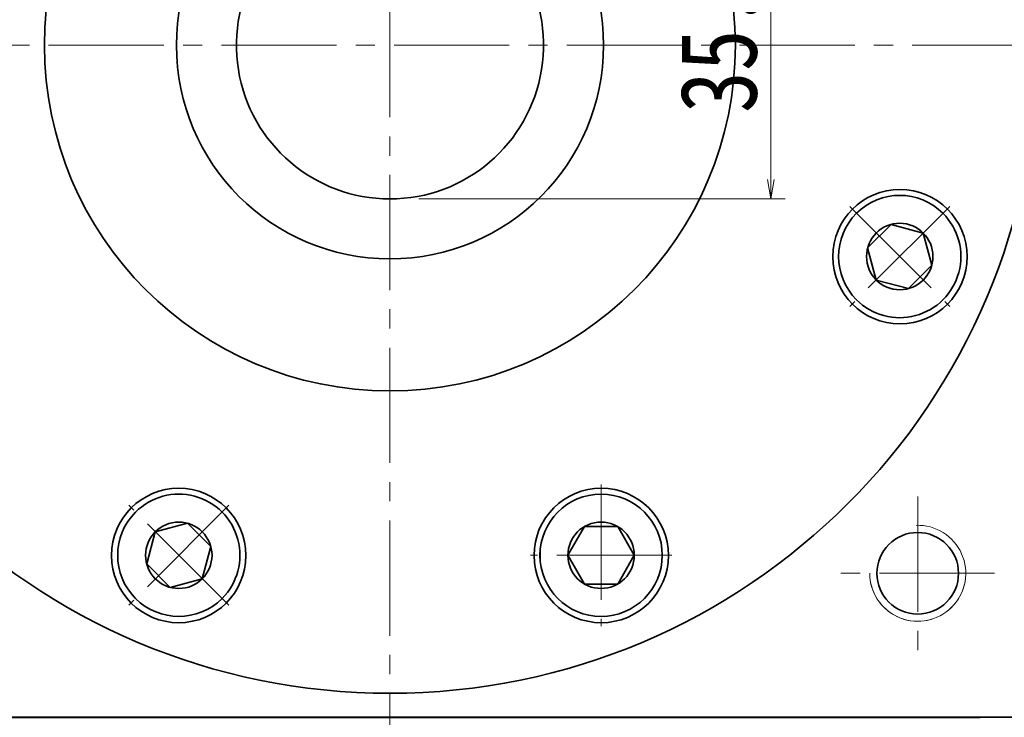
# Model space of a CAD drawing. Header units: millimetres. Extents: x -5 to 939, y 0 to 647.
# Tile 6 of 9: x 563 to 665, y 414 to 486. Entities that reach past the tile are written whole.
import ezdxf

# ---------------------------------------------------------------- set-up
doc = ezdxf.new("R2010")
doc.units = ezdxf.units.MM
doc.set_wipeout_variables(frame=1)
doc.linetypes.add('点画线', pattern=[18, 12, -2, 2, -2])
doc.layers.get('0').update_dxf_attribs({"lineweight": 18})
for name, color, linetype, lineweight in [('中心线层', 1, '点画线', 18), ('尺寸线层', 3, 'Continuous', 18), ('粗实线', 7, 'Continuous', 40), ('粗实线层', 7, 'Continuous', 35)]:
    doc.layers.add(name, color=color, linetype=linetype, lineweight=lineweight)
doc.styles.add('宋体', font='SimSun.ttf', dxfattribs={"width": 0.8})
doc.dimstyles.new('A水平标注$0', dxfattribs={"dimtxt": 3.5, "dimasz": 2, "dimexe": 1.5, "dimexo": 3, "dimgap": 1.1, "dimtad": 1, "dimtoh": 1, "dimdec": 4, "dimdsep": 46, "dimtxsty": '宋体', "dimblk": 'OPEN', "dimcen": 3, "dimdle": 4, "dimclrd": 3, "dimclre": 3, "dimclrt": 6, "dimadec": 0, "dimazin": 0, "dimtfac": 1, "dimtdec": 4, "dimtix": 1, "dimtmove": 0, "dimatfit": 3, "dimldrblk": 'OPEN', "dimfxl": 0, "dimtolj": 1, "dimarcsym": 0})

# ---------------------------------------------------------------- blocks, each defined once
blk = doc.blocks.new('*X22')
at = {"layer": '中心线层', "linetype": '点画线', "lineweight": 18}
for p, q in [((0, -7.37), (0, 7.37)), ((-7.37, 0), (7.37, 0))]:
    blk.add_line(p, q, dxfattribs=at)
at = {"layer": '粗实线层'}
for p, q in [((-3.46, 0), (-1.73, 3)), ((-1.73, 3), (1.73, 3)), ((3.46, 0), (1.73, 3)), ((3.46, 0), (1.73, 3)), ((-3.46, 0), (-1.73, -3)), ((3.46, 0), (1.73, -3)), ((-1.73, -3), (1.73, -3))]:
    blk.add_line(p, q, dxfattribs=at)
blk.add_circle((0, 0), 3.46, dxfattribs=at)
for start, end in [(0, 180), (180, 0)]:
    blk.add_arc((0, 0), 6.37, start, end, dxfattribs=at)
blk = doc.blocks.new('_Open_0')
at = {"color": 0, "linetype": 'ByBlock', "lineweight": -2}
for p, q in [((-1, 0.167), (0, 0)), ((-1, -0.167), (0, 0)), ((0, 0), (-1, 0))]:
    blk.add_line(p, q, dxfattribs=at)
blk = doc.blocks.new('*X24')
at = {"layer": '尺寸线层', "color": 3, "lineweight": 13, "transparency": 16777216}
for p, q in [((609.09, 503), (642.28, 503)), ((640.78, 501), (640.78, 469.7)), ((604.09, 467.7), (642.28, 467.7))]:
    blk.add_line(p, q, dxfattribs=at)
at = {"layer": '尺寸线层', "color": 3, "lineweight": 13, "transparency": 16777216, "xscale": 2, "yscale": 2, "zscale": 2}
for p, rotation in [((640.78, 503), 90), ((640.78, 467.7), 270)]:
    blk.add_blockref('_Open_0', p, dxfattribs=dict(at, rotation=rotation))
at = {"layer": '尺寸线层', "color": 6, "transparency": 16777216, "insert": (635.37, 485.35), "char_height": 8, "width": 34.3955, "attachment_point": 5, "rotation": 90, "style": '宋体'}
blk.add_mtext('35.3', dxfattribs=at)
blk = doc.blocks.new('_Open')
at = {"color": 0, "linetype": 'ByBlock', "lineweight": -2}
for p, q in [((-1, 0.166667), (0, 0)), ((-1, -0.166667), (0, 0)), ((0, 0), (-1, 0))]:
    blk.add_line(p, q, dxfattribs=at)

msp = doc.modelspace()

# ---------------------------------------------------------------- linework, layer by layer
at = {"color": 7, "linetype": 'Continuous', "lineweight": 0}
msp.add_arc((656.09064, 428.69695), 5, 180, 15, dxfattribs=at)
at = {"layer": '中心线层'}
for p, q in [((601.09064, 404.19695), (601.09064, 556.69695)), ((529.52464, 483.69695), (669.84064, 483.69695)), ((656.09064, 436.69695), (656.09064, 420.69695)), ((664.09064, 428.69695), (648.09064, 428.69695))]:
    msp.add_line(p, q, dxfattribs=at)
at = {"layer": '粗实线', "color": 0, "lineweight": 40}
msp.add_line((533.95864, 413.69695), (662.59064, 413.69695), dxfattribs=at)
at = {"layer": '粗实线层'}
msp.add_lwpolyline([(671.09064, 413.69695), (531.09064, 413.69695)], dxfattribs=at)
for centre, radius in [((601.09064, 483.69695), 67.5), ((601.09064, 483.69695), 36), ((601.09064, 483.69695), 22.25), ((654.23548, 461.68364), 7), ((579.07733, 430.55212), 7), ((623.10396, 430.55212), 7), ((656.09064, 428.69695), 4.25)]:
    msp.add_circle(centre, radius, dxfattribs=at)
msp.add_arc((601.09064, 483.69695), 16, 108.2099569, 71.7900431, dxfattribs=at)
at = {"layer": '粗实线层', "lineweight": 18}
msp.add_arc((656.09064, 428.69695), 5, 180, 91.9231652, dxfattribs=at)

# ---------------------------------------------------------------- dimensions: what is measured, and where the dimension line sits
at = {"layer": '尺寸线层'}
dim = msp.add_linear_dim(base=(640.78302, 467.69695), p1=(606.09064, 502.99695), p2=(601.09064, 467.69695), angle=270, dimstyle='A水平标注$0', override={"dimscale": 1, "dimtxt": 8, "dimgap": 1.5, "dimsah": 1, "dimtfill": 1, "dimtzin": 8}, dxfattribs=at)
dim.commit()
dim.dimension.update_dxf_attribs({"geometry": '*X24', "text_midpoint": (635.3724, 485.34695)})

# ---------------------------------------------------------------- next in the draw order: wipeouts: each hides what was drawn before it
for points in [[(649.71298, 457.19192), (649.73696, 457.16807), (649.76106, 457.14435), (649.78528, 457.12076), (649.80963, 457.0973), (649.83411, 457.07397), (649.85871, 457.05077), (649.88343, 457.02769), (649.90827, 457.00476), (649.93324, 456.98195), (649.95833, 456.95928), (649.98353, 456.93673), (650.00886, 456.91433), (650.0343, 456.89206), (650.05987, 456.86992), (650.08555, 456.84792), (650.11134, 456.82606), (650.13725, 456.80433), (650.16328, 456.78275), (650.18942, 456.7613), (650.21568, 456.73999), (650.24204, 456.71882), (650.26852, 456.69779), (650.29512, 456.6769), (650.32182, 456.65615), (650.34863, 456.63555), (650.37555, 456.61509), (650.40258, 456.59477), (650.42972, 456.57459), (650.45696, 456.55456), (650.48431, 456.53468), (650.48431, 456.53468), (650.73101, 456.36499), (650.98543, 456.20709), (651.24699, 456.06134), (651.51511, 455.92804), (651.7892, 455.80751), (652.06866, 455.69999), (652.35287, 455.60574), (652.6412, 455.52496), (652.93301, 455.45783), (653.22765, 455.4045), (653.52447, 455.36508), (653.82282, 455.33967), (654.12203, 455.32831), (654.42144, 455.33104), (654.7204, 455.34785), (655.01824, 455.3787), (655.31429, 455.42353), (655.60791, 455.48222), (655.89844, 455.55466), (656.18525, 455.64069), (656.46769, 455.7401), (656.74514, 455.8527), (657.017, 455.97821), (657.28264, 456.11637), (657.5415, 456.26687), (657.79299, 456.42938), (658.03656, 456.60354), (658.27167, 456.78896), (658.4978, 456.98523), (658.71445, 457.19192), (658.71445, 457.19192), (658.92114, 457.40857), (659.11741, 457.6347), (659.30283, 457.86981), (659.47699, 458.11338), (659.6395, 458.36487), (659.79, 458.62373), (659.92816, 458.88938), (660.05368, 459.16123), (660.16627, 459.43868), (660.26568, 459.72112), (660.35171, 460.00793), (660.42415, 460.29846), (660.48285, 460.59208), (660.52767, 460.88814), (660.55852, 461.18597), (660.57533, 461.48493), (660.57806, 461.78434), (660.5667, 462.08356), (660.54129, 462.3819), (660.50187, 462.67873), (660.44854, 462.97337), (660.38141, 463.26517), (660.30063, 463.5535), (660.20638, 463.83771), (660.09887, 464.11717), (659.97833, 464.39126), (659.84503, 464.65939), (659.69928, 464.92094), (659.54138, 465.17536), (659.3717, 465.42206), (659.3717, 465.42206), (659.35181, 465.44941), (659.33178, 465.47666), (659.3116, 465.50379), (659.29129, 465.53082), (659.27082, 465.55774), (659.25022, 465.58455), (659.22947, 465.61126), (659.20858, 465.63785), (659.18755, 465.66433), (659.16638, 465.69069), (659.14507, 465.71695), (659.12362, 465.74309), (659.10204, 465.76912), (659.08031, 465.79503), (659.05845, 465.82083), (659.03645, 465.84651), (659.01431, 465.87207), (658.99204, 465.89751), (658.96964, 465.92284), (658.9471, 465.94804), (658.92442, 465.97313), (658.90162, 465.9981), (658.87868, 466.02294), (658.85561, 466.04766), (658.8324, 466.07226), (658.80907, 466.09674), (658.78561, 466.12109), (658.76202, 466.14531), (658.7383, 466.16941), (658.71445, 466.19339), (658.71445, 466.19339), (658.47273, 466.42277), (658.21934, 466.63919), (657.95497, 466.84205), (657.68035, 467.03079), (657.39622, 467.2049), (657.10337, 467.36391), (656.8026, 467.50737), (656.49473, 467.63489), (656.18061, 467.74613), (655.8611, 467.84077), (655.53708, 467.91856), (655.20942, 467.97929), (654.87904, 468.02278), (654.54684, 468.04893), (654.21372, 468.05765), (653.8806, 468.04893), (653.54839, 468.02278), (653.21801, 467.97929), (652.89036, 467.91856), (652.56633, 467.84077), (652.24682, 467.74613), (651.93271, 467.63489), (651.62484, 467.50737), (651.32407, 467.36391), (651.03122, 467.2049), (650.74709, 467.03079), (650.47246, 466.84205), (650.20809, 466.63919), (649.9547, 466.42277), (649.71298, 466.19339), (649.71298, 466.19339), (649.4836, 465.95167), (649.26718, 465.69828), (649.06432, 465.43391), (648.87558, 465.15928), (648.70147, 464.87515), (648.54246, 464.5823), (648.399, 464.28153), (648.27148, 463.97367), (648.16024, 463.65955), (648.0656, 463.34004), (647.98781, 463.01601), (647.92708, 462.68836), (647.88359, 462.35798), (647.85744, 462.02577), (647.84872, 461.69265), (647.85744, 461.35953), (647.88359, 461.02733), (647.92708, 460.69695), (647.98781, 460.3693), (648.0656, 460.04527), (648.16024, 459.72576), (648.27148, 459.41164), (648.399, 459.10377), (648.54246, 458.803), (648.70147, 458.51015), (648.87558, 458.22603), (649.06432, 457.9514), (649.26718, 457.68703), (649.4836, 457.43364)], [(574.58561, 435.07461), (574.56177, 435.05064), (574.53805, 435.02654), (574.51446, 435.00231), (574.49099, 434.97796), (574.46766, 434.95349), (574.44446, 434.92889), (574.42139, 434.90416), (574.39845, 434.87932), (574.37564, 434.85436), (574.35297, 434.82927), (574.33043, 434.80406), (574.30802, 434.77874), (574.28575, 434.75329), (574.26362, 434.72773), (574.24162, 434.70205), (574.21975, 434.67625), (574.19803, 434.65034), (574.17644, 434.62431), (574.15499, 434.59817), (574.13368, 434.57192), (574.11251, 434.54555), (574.09148, 434.51907), (574.07059, 434.49248), (574.04985, 434.46578), (574.02924, 434.43897), (574.00878, 434.41205), (573.98846, 434.38502), (573.96829, 434.35788), (573.94826, 434.33064), (573.92837, 434.30329), (573.92837, 434.30329), (573.75868, 434.05658), (573.60079, 433.80217), (573.45503, 433.54061), (573.32174, 433.27249), (573.2012, 432.99839), (573.09369, 432.71893), (572.99944, 432.43472), (572.91866, 432.1464), (572.85153, 431.85459), (572.79819, 431.55995), (572.75878, 431.26313), (572.73336, 430.96478), (572.72201, 430.66557), (572.72474, 430.36615), (572.74155, 430.06719), (572.7724, 429.76936), (572.81722, 429.4733), (572.87592, 429.17969), (572.94836, 428.88915), (573.03438, 428.60235), (573.1338, 428.31991), (573.24639, 428.04245), (573.3719, 427.7706), (573.51007, 427.50495), (573.66057, 427.2461), (573.82308, 426.9946), (573.99723, 426.75103), (574.18265, 426.51592), (574.37892, 426.28979), (574.58561, 426.07314), (574.58561, 426.07314), (574.80226, 425.86645), (575.02839, 425.67018), (575.2635, 425.48476), (575.50707, 425.31061), (575.75857, 425.1481), (576.01742, 424.9976), (576.28307, 424.85943), (576.55492, 424.73392), (576.83238, 424.62133), (577.11482, 424.52191), (577.40162, 424.43589), (577.69216, 424.36345), (577.98578, 424.30475), (578.28183, 424.25993), (578.57966, 424.22908), (578.87862, 424.21227), (579.17804, 424.20954), (579.47725, 424.22089), (579.7756, 424.24631), (580.07242, 424.28572), (580.36706, 424.33906), (580.65887, 424.40619), (580.94719, 424.48697), (581.2314, 424.58122), (581.51086, 424.68873), (581.78496, 424.80927), (582.05308, 424.94256), (582.31464, 425.08832), (582.56905, 425.24621), (582.81576, 425.4159), (582.81576, 425.4159), (582.84311, 425.43579), (582.87035, 425.45582), (582.89749, 425.47599), (582.92452, 425.49631), (582.95144, 425.51677), (582.97825, 425.53738), (583.00495, 425.55812), (583.03154, 425.57901), (583.05802, 425.60004), (583.08439, 425.62121), (583.11064, 425.64252), (583.13679, 425.66397), (583.16281, 425.68556), (583.18872, 425.70728), (583.21452, 425.72915), (583.2402, 425.75115), (583.26576, 425.77328), (583.29121, 425.79555), (583.31653, 425.81796), (583.34174, 425.8405), (583.36683, 425.86317), (583.39179, 425.88598), (583.41664, 425.90892), (583.44136, 425.93199), (583.46596, 425.95519), (583.49043, 425.97852), (583.51478, 426.00199), (583.53901, 426.02558), (583.56311, 426.0493), (583.58708, 426.07314), (583.58708, 426.07314), (583.81646, 426.31486), (584.03288, 426.56825), (584.23574, 426.83262), (584.42449, 427.10725), (584.5986, 427.39138), (584.7576, 427.68423), (584.90106, 427.985), (585.02859, 428.29287), (585.13982, 428.60698), (585.23447, 428.92649), (585.31226, 429.25052), (585.37298, 429.57817), (585.41648, 429.90855), (585.44262, 430.24076), (585.45135, 430.57388), (585.44262, 430.907), (585.41648, 431.2392), (585.37298, 431.56958), (585.31226, 431.89724), (585.23447, 432.22126), (585.13982, 432.54077), (585.02859, 432.85489), (584.90106, 433.16276), (584.7576, 433.46353), (584.5986, 433.75638), (584.42449, 434.0405), (584.23574, 434.31513), (584.03288, 434.5795), (583.81646, 434.83289), (583.58708, 435.07461), (583.58708, 435.07461), (583.34536, 435.30399), (583.09197, 435.52041), (582.8276, 435.72327), (582.55298, 435.91202), (582.26885, 436.08613), (581.976, 436.24513), (581.67523, 436.38859), (581.36736, 436.51612), (581.05324, 436.62735), (580.73373, 436.722), (580.40971, 436.79979), (580.08205, 436.86051), (579.75167, 436.90401), (579.41947, 436.93015), (579.08635, 436.93888), (578.75323, 436.93015), (578.42102, 436.90401), (578.09064, 436.86051), (577.76299, 436.79979), (577.43896, 436.722), (577.11945, 436.62735), (576.80534, 436.51612), (576.49747, 436.38859), (576.1967, 436.24513), (575.90385, 436.08613), (575.61972, 435.91202), (575.34509, 435.72327), (575.08072, 435.52041), (574.82733, 435.30399)], [(616.72994, 430.57388), (616.73003, 430.54006), (616.7303, 430.50625), (616.73075, 430.47244), (616.73138, 430.43863), (616.73219, 430.40482), (616.73318, 430.37102), (616.73434, 430.33723), (616.73569, 430.30344), (616.73722, 430.26966), (616.73892, 430.23589), (616.74081, 430.20213), (616.74287, 430.16838), (616.74512, 430.13464), (616.74754, 430.10091), (616.75014, 430.06719), (616.75292, 430.03349), (616.75588, 429.99981), (616.75902, 429.96614), (616.76234, 429.93249), (616.76584, 429.89886), (616.76951, 429.86524), (616.77337, 429.83165), (616.7774, 429.79807), (616.78161, 429.76452), (616.786, 429.73099), (616.79057, 429.69749), (616.79531, 429.66401), (616.80023, 429.63056), (616.80533, 429.59713), (616.81061, 429.56373), (616.81061, 429.56373), (616.86507, 429.26929), (616.93332, 428.97775), (617.0152, 428.68973), (617.11054, 428.40589), (617.21912, 428.12684), (617.34071, 427.85321), (617.47503, 427.5856), (617.62179, 427.3246), (617.78066, 427.07079), (617.95129, 426.82474), (618.1333, 426.58698), (618.32629, 426.35805), (618.52984, 426.13844), (618.74349, 425.92866), (618.96677, 425.72915), (619.19918, 425.54036), (619.44022, 425.36271), (619.68935, 425.1966), (619.94601, 425.04238), (620.20964, 424.90041), (620.47965, 424.77099), (620.75546, 424.65442), (621.03644, 424.55094), (621.32197, 424.46079), (621.61143, 424.38417), (621.90418, 424.32125), (622.19955, 424.27217), (622.49691, 424.23703), (622.7956, 424.21592), (623.09494, 424.20888), (623.09494, 424.20888), (623.39429, 424.21592), (623.69297, 424.23703), (623.99033, 424.27217), (624.28571, 424.32125), (624.57845, 424.38417), (624.86791, 424.46079), (625.15345, 424.55094), (625.43443, 424.65442), (625.71023, 424.77099), (625.98025, 424.90041), (626.24388, 425.04238), (626.50054, 425.1966), (626.74966, 425.36271), (626.9907, 425.54036), (627.22312, 425.72915), (627.44639, 425.92866), (627.66004, 426.13844), (627.86359, 426.35805), (628.05658, 426.58698), (628.2386, 426.82474), (628.40923, 427.07079), (628.5681, 427.3246), (628.71485, 427.5856), (628.84917, 427.85321), (628.97076, 428.12684), (629.07934, 428.40589), (629.17468, 428.68973), (629.25656, 428.97775), (629.32481, 429.26929), (629.37927, 429.56373), (629.37927, 429.56373), (629.38455, 429.59713), (629.38965, 429.63056), (629.39457, 429.66401), (629.39932, 429.69749), (629.40389, 429.73099), (629.40828, 429.76452), (629.41249, 429.79807), (629.41652, 429.83165), (629.42037, 429.86524), (629.42405, 429.89886), (629.42754, 429.93249), (629.43086, 429.96614), (629.434, 429.99981), (629.43696, 430.03349), (629.43974, 430.06719), (629.44235, 430.10091), (629.44477, 430.13464), (629.44701, 430.16838), (629.44908, 430.20213), (629.45096, 430.23589), (629.45267, 430.26966), (629.45419, 430.30344), (629.45554, 430.33723), (629.45671, 430.37102), (629.4577, 430.40482), (629.45851, 430.43863), (629.45913, 430.47244), (629.45958, 430.50625), (629.45985, 430.54006), (629.45994, 430.57388), (629.45994, 430.57388), (629.45122, 430.907), (629.42507, 431.2392), (629.38158, 431.56958), (629.32085, 431.89724), (629.24306, 432.22126), (629.14842, 432.54077), (629.03718, 432.85489), (628.90966, 433.16276), (628.7662, 433.46353), (628.60719, 433.75638), (628.43308, 434.0405), (628.24434, 434.31513), (628.04148, 434.5795), (627.82506, 434.83289), (627.59568, 435.07461), (627.35396, 435.30399), (627.10057, 435.52041), (626.8362, 435.72327), (626.56157, 435.91202), (626.27744, 436.08613), (625.98459, 436.24513), (625.68382, 436.38859), (625.37595, 436.51612), (625.06184, 436.62735), (624.74233, 436.722), (624.4183, 436.79979), (624.09065, 436.86051), (623.76027, 436.90401), (623.42806, 436.93015), (623.09494, 436.93888), (623.09494, 436.93888), (622.76182, 436.93015), (622.42962, 436.90401), (622.09924, 436.86051), (621.77158, 436.79979), (621.44756, 436.722), (621.12805, 436.62735), (620.81393, 436.51612), (620.50606, 436.38859), (620.20529, 436.24513), (619.91244, 436.08613), (619.62831, 435.91202), (619.35369, 435.72327), (619.08932, 435.52041), (618.83593, 435.30399), (618.59421, 435.07461), (618.36483, 434.83289), (618.14841, 434.5795), (617.94555, 434.31513), (617.7568, 434.0405), (617.58269, 433.75638), (617.42369, 433.46353), (617.28023, 433.16276), (617.1527, 432.85489), (617.04147, 432.54077), (616.94682, 432.22126), (616.86903, 431.89724), (616.80831, 431.56958), (616.76481, 431.2392), (616.73867, 430.907)]]:
    msp.add_wipeout(points).dxf.layer = '粗实线层'

# ---------------------------------------------------------------- next in the draw order: wipeouts: each hides what was drawn before it
for points in [[(649.71298, 457.19192), (649.9547, 456.96254), (650.20809, 456.74612), (650.47246, 456.54326), (650.74709, 456.35451), (651.03122, 456.1804), (651.32407, 456.0214), (651.62484, 455.87794), (651.93271, 455.75041), (652.24682, 455.63918), (652.56633, 455.54454), (652.89036, 455.46674), (653.21801, 455.40602), (653.54839, 455.36252), (653.8806, 455.33638), (654.21372, 455.32765), (654.54684, 455.33638), (654.87904, 455.36252), (655.20942, 455.40602), (655.53708, 455.46674), (655.8611, 455.54454), (656.18061, 455.63918), (656.49473, 455.75041), (656.8026, 455.87794), (657.10337, 456.0214), (657.39622, 456.1804), (657.68035, 456.35451), (657.95497, 456.54326), (658.21934, 456.74612), (658.47273, 456.96254), (658.71445, 457.19192), (658.71445, 457.19192), (658.92114, 457.40857), (659.11741, 457.6347), (659.30283, 457.86981), (659.47699, 458.11338), (659.6395, 458.36487), (659.79, 458.62373), (659.92816, 458.88938), (660.05368, 459.16123), (660.16627, 459.43868), (660.26568, 459.72112), (660.35171, 460.00793), (660.42415, 460.29846), (660.48285, 460.59208), (660.52767, 460.88814), (660.55852, 461.18597), (660.57533, 461.48493), (660.57806, 461.78434), (660.5667, 462.08356), (660.54129, 462.3819), (660.50187, 462.67873), (660.44854, 462.97337), (660.38141, 463.26517), (660.30063, 463.5535), (660.20638, 463.83771), (660.09887, 464.11717), (659.97833, 464.39126), (659.84503, 464.65939), (659.69928, 464.92094), (659.54138, 465.17536), (659.3717, 465.42206), (659.3717, 465.42206), (659.35181, 465.44941), (659.33178, 465.47666), (659.3116, 465.50379), (659.29129, 465.53082), (659.27082, 465.55774), (659.25022, 465.58455), (659.22947, 465.61126), (659.20858, 465.63785), (659.18755, 465.66433), (659.16638, 465.69069), (659.14507, 465.71695), (659.12362, 465.74309), (659.10204, 465.76912), (659.08031, 465.79503), (659.05845, 465.82083), (659.03645, 465.84651), (659.01431, 465.87207), (658.99204, 465.89751), (658.96964, 465.92284), (658.9471, 465.94804), (658.92442, 465.97313), (658.90162, 465.9981), (658.87868, 466.02294), (658.85561, 466.04766), (658.8324, 466.07226), (658.80907, 466.09674), (658.78561, 466.12109), (658.76202, 466.14531), (658.7383, 466.16941), (658.71445, 466.19339), (658.71445, 466.19339), (658.47273, 466.42277), (658.21934, 466.63919), (657.95497, 466.84205), (657.68035, 467.03079), (657.39622, 467.2049), (657.10337, 467.36391), (656.8026, 467.50737), (656.49473, 467.63489), (656.18061, 467.74613), (655.8611, 467.84077), (655.53708, 467.91856), (655.20942, 467.97929), (654.87904, 468.02278), (654.54684, 468.04893), (654.21372, 468.05765), (653.8806, 468.04893), (653.54839, 468.02278), (653.21801, 467.97929), (652.89036, 467.91856), (652.56633, 467.84077), (652.24682, 467.74613), (651.93271, 467.63489), (651.62484, 467.50737), (651.32407, 467.36391), (651.03122, 467.2049), (650.74709, 467.03079), (650.47246, 466.84205), (650.20809, 466.63919), (649.9547, 466.42277), (649.71298, 466.19339), (649.71298, 466.19339), (649.4836, 465.95167), (649.26718, 465.69828), (649.06432, 465.43391), (648.87558, 465.15928), (648.70147, 464.87515), (648.54246, 464.5823), (648.399, 464.28153), (648.27148, 463.97367), (648.16024, 463.65955), (648.0656, 463.34004), (647.98781, 463.01601), (647.92708, 462.68836), (647.88359, 462.35798), (647.85744, 462.02577), (647.84872, 461.69265), (647.85744, 461.35953), (647.88359, 461.02733), (647.92708, 460.69695), (647.98781, 460.3693), (648.0656, 460.04527), (648.16024, 459.72576), (648.27148, 459.41164), (648.399, 459.10377), (648.54246, 458.803), (648.70147, 458.51015), (648.87558, 458.22603), (649.06432, 457.9514), (649.26718, 457.68703), (649.4836, 457.43364)], [(574.58561, 435.07461), (574.35623, 434.83289), (574.13981, 434.5795), (573.93695, 434.31513), (573.74821, 434.0405), (573.5741, 433.75638), (573.41509, 433.46353), (573.27163, 433.16276), (573.14411, 432.85489), (573.03287, 432.54077), (572.93823, 432.22126), (572.86044, 431.89724), (572.79971, 431.56958), (572.75622, 431.2392), (572.73007, 430.907), (572.72135, 430.57388), (572.73007, 430.24076), (572.75622, 429.90855), (572.79971, 429.57817), (572.86044, 429.25052), (572.93823, 428.92649), (573.03287, 428.60698), (573.14411, 428.29287), (573.27163, 427.985), (573.41509, 427.68423), (573.5741, 427.39138), (573.74821, 427.10725), (573.93695, 426.83262), (574.13981, 426.56825), (574.35623, 426.31486), (574.58561, 426.07314), (574.58561, 426.07314), (574.80226, 425.86645), (575.02839, 425.67018), (575.2635, 425.48476), (575.50707, 425.31061), (575.75857, 425.1481), (576.01742, 424.9976), (576.28307, 424.85943), (576.55492, 424.73392), (576.83238, 424.62133), (577.11482, 424.52191), (577.40162, 424.43589), (577.69216, 424.36345), (577.98578, 424.30475), (578.28183, 424.25993), (578.57966, 424.22908), (578.87862, 424.21227), (579.17804, 424.20954), (579.47725, 424.22089), (579.7756, 424.24631), (580.07242, 424.28572), (580.36706, 424.33906), (580.65887, 424.40619), (580.94719, 424.48697), (581.2314, 424.58122), (581.51086, 424.68873), (581.78496, 424.80927), (582.05308, 424.94256), (582.31464, 425.08832), (582.56905, 425.24621), (582.81576, 425.4159), (582.81576, 425.4159), (582.84311, 425.43579), (582.87035, 425.45582), (582.89749, 425.47599), (582.92452, 425.49631), (582.95144, 425.51677), (582.97825, 425.53738), (583.00495, 425.55812), (583.03154, 425.57901), (583.05802, 425.60004), (583.08439, 425.62121), (583.11064, 425.64252), (583.13679, 425.66397), (583.16281, 425.68556), (583.18872, 425.70728), (583.21452, 425.72915), (583.2402, 425.75115), (583.26576, 425.77328), (583.29121, 425.79555), (583.31653, 425.81796), (583.34174, 425.8405), (583.36683, 425.86317), (583.39179, 425.88598), (583.41664, 425.90892), (583.44136, 425.93199), (583.46596, 425.95519), (583.49043, 425.97852), (583.51478, 426.00199), (583.53901, 426.02558), (583.56311, 426.0493), (583.58708, 426.07314), (583.58708, 426.07314), (583.81646, 426.31486), (584.03288, 426.56825), (584.23574, 426.83262), (584.42449, 427.10725), (584.5986, 427.39138), (584.7576, 427.68423), (584.90106, 427.985), (585.02859, 428.29287), (585.13982, 428.60698), (585.23447, 428.92649), (585.31226, 429.25052), (585.37298, 429.57817), (585.41648, 429.90855), (585.44262, 430.24076), (585.45135, 430.57388), (585.44262, 430.907), (585.41648, 431.2392), (585.37298, 431.56958), (585.31226, 431.89724), (585.23447, 432.22126), (585.13982, 432.54077), (585.02859, 432.85489), (584.90106, 433.16276), (584.7576, 433.46353), (584.5986, 433.75638), (584.42449, 434.0405), (584.23574, 434.31513), (584.03288, 434.5795), (583.81646, 434.83289), (583.58708, 435.07461), (583.58708, 435.07461), (583.34536, 435.30399), (583.09197, 435.52041), (582.8276, 435.72327), (582.55298, 435.91202), (582.26885, 436.08613), (581.976, 436.24513), (581.67523, 436.38859), (581.36736, 436.51612), (581.05324, 436.62735), (580.73373, 436.722), (580.40971, 436.79979), (580.08205, 436.86051), (579.75167, 436.90401), (579.41947, 436.93015), (579.08635, 436.93888), (578.75323, 436.93015), (578.42102, 436.90401), (578.09064, 436.86051), (577.76299, 436.79979), (577.43896, 436.722), (577.11945, 436.62735), (576.80534, 436.51612), (576.49747, 436.38859), (576.1967, 436.24513), (575.90385, 436.08613), (575.61972, 435.91202), (575.34509, 435.72327), (575.08072, 435.52041), (574.82733, 435.30399)], [(616.72994, 430.57388), (616.73867, 430.24076), (616.76481, 429.90855), (616.80831, 429.57817), (616.86903, 429.25052), (616.94682, 428.92649), (617.04147, 428.60698), (617.1527, 428.29287), (617.28023, 427.985), (617.42369, 427.68423), (617.58269, 427.39138), (617.7568, 427.10725), (617.94555, 426.83262), (618.14841, 426.56825), (618.36483, 426.31486), (618.59421, 426.07314), (618.83593, 425.84376), (619.08932, 425.62734), (619.35369, 425.42448), (619.62831, 425.23574), (619.91244, 425.06163), (620.20529, 424.90262), (620.50606, 424.75916), (620.81393, 424.63164), (621.12805, 424.5204), (621.44756, 424.42576), (621.77158, 424.34797), (622.09924, 424.28724), (622.42962, 424.24375), (622.76182, 424.2176), (623.09494, 424.20888), (623.09494, 424.20888), (623.39429, 424.21592), (623.69297, 424.23703), (623.99033, 424.27217), (624.28571, 424.32125), (624.57845, 424.38417), (624.86791, 424.46079), (625.15345, 424.55094), (625.43443, 424.65442), (625.71023, 424.77099), (625.98025, 424.90041), (626.24388, 425.04238), (626.50054, 425.1966), (626.74966, 425.36271), (626.9907, 425.54036), (627.22312, 425.72915), (627.44639, 425.92866), (627.66004, 426.13844), (627.86359, 426.35805), (628.05658, 426.58698), (628.2386, 426.82474), (628.40923, 427.07079), (628.5681, 427.3246), (628.71485, 427.5856), (628.84917, 427.85321), (628.97076, 428.12684), (629.07934, 428.40589), (629.17468, 428.68973), (629.25656, 428.97775), (629.32481, 429.26929), (629.37927, 429.56373), (629.37927, 429.56373), (629.38455, 429.59713), (629.38965, 429.63056), (629.39457, 429.66401), (629.39932, 429.69749), (629.40389, 429.73099), (629.40828, 429.76452), (629.41249, 429.79807), (629.41652, 429.83165), (629.42037, 429.86524), (629.42405, 429.89886), (629.42754, 429.93249), (629.43086, 429.96614), (629.434, 429.99981), (629.43696, 430.03349), (629.43974, 430.06719), (629.44235, 430.10091), (629.44477, 430.13464), (629.44701, 430.16838), (629.44908, 430.20213), (629.45096, 430.23589), (629.45267, 430.26966), (629.45419, 430.30344), (629.45554, 430.33723), (629.45671, 430.37102), (629.4577, 430.40482), (629.45851, 430.43863), (629.45913, 430.47244), (629.45958, 430.50625), (629.45985, 430.54006), (629.45994, 430.57388), (629.45994, 430.57388), (629.45122, 430.907), (629.42507, 431.2392), (629.38158, 431.56958), (629.32085, 431.89724), (629.24306, 432.22126), (629.14842, 432.54077), (629.03718, 432.85489), (628.90966, 433.16276), (628.7662, 433.46353), (628.60719, 433.75638), (628.43308, 434.0405), (628.24434, 434.31513), (628.04148, 434.5795), (627.82506, 434.83289), (627.59568, 435.07461), (627.35396, 435.30399), (627.10057, 435.52041), (626.8362, 435.72327), (626.56157, 435.91202), (626.27744, 436.08613), (625.98459, 436.24513), (625.68382, 436.38859), (625.37595, 436.51612), (625.06184, 436.62735), (624.74233, 436.722), (624.4183, 436.79979), (624.09065, 436.86051), (623.76027, 436.90401), (623.42806, 436.93015), (623.09494, 436.93888), (623.09494, 436.93888), (622.76182, 436.93015), (622.42962, 436.90401), (622.09924, 436.86051), (621.77158, 436.79979), (621.44756, 436.722), (621.12805, 436.62735), (620.81393, 436.51612), (620.50606, 436.38859), (620.20529, 436.24513), (619.91244, 436.08613), (619.62831, 435.91202), (619.35369, 435.72327), (619.08932, 435.52041), (618.83593, 435.30399), (618.59421, 435.07461), (618.36483, 434.83289), (618.14841, 434.5795), (617.94555, 434.31513), (617.7568, 434.0405), (617.58269, 433.75638), (617.42369, 433.46353), (617.28023, 433.16276), (617.1527, 432.85489), (617.04147, 432.54077), (616.94682, 432.22126), (616.86903, 431.89724), (616.80831, 431.56958), (616.76481, 431.2392), (616.73867, 430.907)]]:
    msp.add_wipeout(points).dxf.layer = '粗实线层'

# ---------------------------------------------------------------- next in the draw order: block references
at = {"layer": '粗实线层'}
for p, rotation in [((654.21372, 461.69265), 225), ((579.08635, 430.57388), 135.0000000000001), ((623.09494, 430.57388), 180)]:
    msp.add_blockref('*X22', p, dxfattribs=dict(at, rotation=rotation))

doc.saveas('drawing.dxf')
